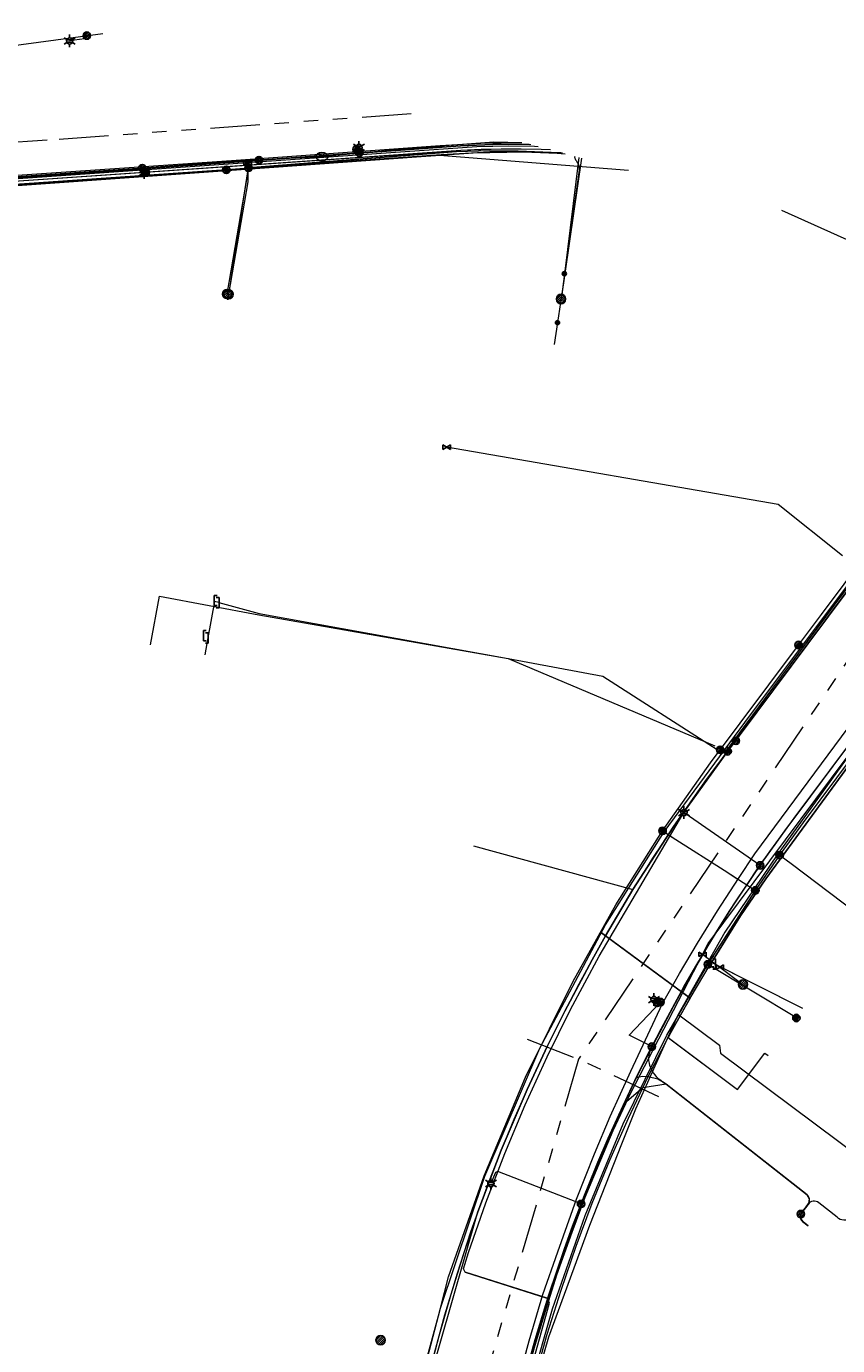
# Model space of a CAD drawing. Header units: metres. Extents: x 197355 to 199157, y 355772 to 356286.
# Tile 240 of 256: x 198725 to 198824, y 356121 to 356281. Entities that reach past the tile are written whole.
import ezdxf
from ezdxf.enums import TextEntityAlignment as Align
from ezdxf.lldxf.tags import DXFTag

# ---------------------------------------------------------------- set-up
doc = ezdxf.new("R2010")
doc.units = ezdxf.units.M
doc.linetypes.add('RI-GWA', pattern=[18.45, 6, -1.8, 1.75, -1.8, 1.75, -1.8, 1.75, -1.8])
for name, color, linetype, lineweight in [('B-WE-KL-DATA_HULPSTUK_KPNB.V.-S', 90, 'Continuous', 25), ('B-WE-KL-DATA_KABELBUNDEL_KPNB.V.-G', 90, 'Continuous', 18), ('B-WE-KL-DATA_KABELBUNDEL_ZIGGOB.V.-G', 94, 'Continuous', 18), ('B-WE-KL-DATA_TELECOM_ZIGGOB.V.-G', 94, 'KL-TELECOM-ALGEMEEN-N', 18), ('B-WE-KL-DATA_ZIGGOB.V.-G', 94, 'KL-DATA-N', 18), ('B-WE-KL-ET_LS_ENEXISNETBEHEERB.V.-G', 190, 'KL-LS-N', 18), ('B-WE-KL-ET_LS_HULPSTUK_ENEXISNETBEHEERB.V.-G', 190, 'Continuous', 18), ('B-WE-KL-ET_LS_HULPSTUK_ENEXISNETBEHEERB.V.-S', 190, 'Continuous', 25), ('B-WE-KL-ET_LS_KABELBUNDEL_ENEXISNETBEHEERB.V.-G', 190, 'KL-BUNDEL-N', 18), ('B-WE-KL-ET_MS_ENEXISNETBEHEERB.V.-G', 130, 'KL-MS-N', 18), ('B-WE-KL-GAS_HD_ENEXISNETBEHEERB.V.-G', 30, 'KL-GAS-HD-N', 18), ('B-WE-KL-GAS_HULPSTUK_ENEXISNETBEHEERB.V.-S', 30, 'Continuous', 25), ('B-WE-KL-GAS_LD_ENEXISNETBEHEERB.V.-G', 50, 'KL-GAS-LD-N', 18), ('B-WE-KL-GAS_LD_HOOFDLEIDING_100 MBAR_PE_ENEXISNETBEHEERB.V.-G', 50, 'KL-GAS-LD-N', 18), ('B-WE-KL-GAS_LD_HOOFDLEIDING_100 MBAR_PVC_ENEXISNETBEHEERB.V.-G', 50, 'KL-GAS-LD-N', 18), ('B-WE-KL-WATER_HULPSTUK_NVWATERLEIDINGMAATSCHAPPIJLIMBURG-S', 170, 'Continuous', 25), ('B-WE-KL-WATER_TRANSPORTLEIDING_NVWATERLEIDINGMAATSCHAPPIJLIMBURG-G', 170, 'KL-WATER-TR-N', 18), ('B-WE-RI-GWA_GEMEENTEROERMOND-G', 30, 'RI-GWA', 18)]:
    doc.layers.add(name, color=color, linetype=linetype, lineweight=lineweight)
doc.styles.add('NLCS-ISO', font='NLCS-ISO.ttf')
doc.styles.get("Standard").update_dxf_attribs({"font": 'isocp.shx'})
doc.linetypes.add('KL-BUNDEL-N', pattern='A,28,-5,[103,NLCS.SHX,S=1.25,R=0,X=0,Y=0],-5,[103,NLCS.SHX,S=1.25,R=0,X=0,Y=0],-5,[103,NLCS.SHX,S=1.25,R=0,X=0,Y=0],-5,[103,NLCS.SHX,S=1.25,R=0,X=0,Y=0],-5', length=53)
tags = doc.linetypes.add('KL-DATA-N', pattern='A,4,-1,[101,NLCS.SHX,S=0.5,R=0,X=0,Y=0],-1,4,-1,["D",Standard,S=1,R=0,X=-0.25,Y=-0.5],-1.5', length=12.5).pattern_tags.tags
tags[18] = DXFTag(74, 10)
tags = doc.linetypes.add('KL-GAS-HD-N', pattern='A,4,-1,[69,NLCS.SHX,S=0.5,R=0,X=0,Y=0],-1,4,-1,["H",Standard,S=1,R=0,X=0,Y=-0.5],-2', length=13).pattern_tags.tags
tags[18] = DXFTag(74, 10)
tags = doc.linetypes.add('KL-GAS-LD-N', pattern='A,4,-1,[69,NLCS.SHX,S=0.5,R=0,X=0,Y=0],-1,4,-1,["L",Standard,S=1,R=0,X=0.25,Y=-0.5],-2', length=13).pattern_tags.tags
tags[18] = DXFTag(74, 10)
tags = doc.linetypes.add('KL-LS-N', pattern='A,4,-1,[103,NLCS.SHX,S=0.75,R=0,X=0,Y=0],-1,4,-1,["L",Standard,S=1,R=0,X=0,Y=-0.5],-2', length=13).pattern_tags.tags
tags[18] = DXFTag(74, 10)
tags = doc.linetypes.add('KL-MS-N', pattern='A,4,-1,[103,NLCS.SHX,S=0.75,R=0,X=0,Y=0],-1,4,-1,["M",Standard,S=1,R=0,X=0,Y=-0.5],-2', length=13).pattern_tags.tags
tags[18] = DXFTag(74, 10)
doc.linetypes.add('KL-TELECOM-ALGEMEEN-N', pattern='A,7,-1,[101,NLCS.SHX,S=0.5,R=0,X=0,Y=0],-1', length=9)
doc.linetypes.add('KL-WATER-TR-N', pattern='A,7,-0.5,[168,NLCS.SHX,S=0.75,R=0,X=0.75,Y=0],-2,[168,NLCS.SHX,S=0.75,R=0,X=0.75,Y=0],-2', length=11.5)

# ---------------------------------------------------------------- blocks, each defined once
blk = doc.blocks.new('SKL-ET_HULP_MOF-SO')
h = blk.add_hatch()
h.set_pattern_fill('ANSI31', color=256, scale=6, style=0)
h.set_pattern_definition([(45, (-2.25, -126.982), (-0.53033, 0.53033), [])])
edge = h.paths.add_edge_path()
edge.add_arc((0, 0), 2.25, 0, 360)
at = {"linetype": 'Continuous'}
blk.add_circle((0, 0), 2.25, dxfattribs=at)
blk = doc.blocks.new('SKL-WTB_HULP_AFSLUITER-SO')
for p, q in [((2.3, 1.37), (-2.3, -1.37)), ((-2.3, 1.37), (2.3, -1.37)), ((2.3, -1.37), (2.3, 1.37))]:
    blk.add_line(p, q)
at = {"ltscale": 0.1}
blk.add_line((-2.3, -1.37), (-2.3, 1.37), dxfattribs=at)
blk = doc.blocks.new('SKL-WTB_HULP_AANSLUITPUNT-SO')
h = blk.add_hatch()
h.set_pattern_fill('ANSI31', color=256, scale=3, style=0)
h.set_pattern_definition([(45, (-1.125, -63.491), (-0.265165, 0.265165), [])])
edge = h.paths.add_edge_path()
edge.add_arc((0, 0), 1.12, 0, 360)
at = {"linetype": 'Continuous'}
blk.add_circle((0, 0), 1.12, dxfattribs=at)
blk = doc.blocks.new('SKL-WTB_HULP_VERLOOPSTUK-SO')
for p, q in [((-0.54, -0.38), (-0.54, 0.87)), ((-0.54, 0.87), (-0.19, 0.87)), ((0.05, 0.6), (-0.3, 0.6)), ((0.05, -0.65), (0.05, 0.6)), ((-0.54, -0.38), (-0.19, -0.38)), ((0.05, -0.65), (-0.3, -0.65))]:
    blk.add_line(p, q)
blk = doc.blocks.new('SKL-ET_HULP_AANSLUITPUNT-SO')
h = blk.add_hatch()
h.set_pattern_fill('ANSI31', color=256, scale=30, style=0)
h.set_pattern_definition([(45, (-11.25, -634.91), (-2.65165, 2.65165), [])])
edge = h.paths.add_edge_path()
edge.add_arc((0, 0), 11.2, 0, 360)
at = {"linetype": 'Continuous'}
blk.add_circle((0, 0), 11.2, dxfattribs=at)
blk = doc.blocks.new('B-SIE-WEG_LICHTMAST-SO')
at = {"ltscale": 0.1}
for p, q in [((-0.33, 0.19), (-0.67, 0.39)), ((0, 0.39), (0, 0.77)), ((0.33, 0.19), (0.67, 0.39)), ((-0.33, -0.19), (-0.67, -0.39)), ((0, -0.39), (0, -0.77)), ((0.33, -0.19), (0.67, -0.39))]:
    blk.add_line(p, q, dxfattribs=at)
at = {"flags": 128}
for points in [[(-0.35, 0.15), (0.35, 0.15)], [(-0.35, -0.15), (0.35, -0.15)]]:
    blk.add_lwpolyline(points, dxfattribs=at)
at = {"ltscale": 0.1}
blk.add_circle((0, 0), 0.386, dxfattribs=at)
at = {"style": 'NLCS-ISO'}
blk.add_attdef('TYPE', text='', height=0.549, dxfattribs=at).set_placement((0, 0.77), align=Align.BOTTOM_CENTER)
blk = doc.blocks.new('SIE-WEG_STRAATPOT_BRANDKRAAN-SO')
blk.add_ellipse((0, 0), major_axis=(-0.729, 0), ratio=0.685994)
at = {"style": 'NLCS-ISO'}
blk.add_text('BR', height=0.4, dxfattribs=at).set_placement((-0.3, -0.15))
blk = doc.blocks.new('SIE-WEG_AFVALBAK_TYPE_01')
for radius in [0.25, 0.156]:
    blk.add_circle((0, 0), radius)

msp = doc.modelspace()

# ---------------------------------------------------------------- linework, layer by layer
at = {"layer": 'B-WE-KL-DATA_KABELBUNDEL_KPNB.V.-G', "flags": 128}
for points in [[(198639.897, 356258.942), (198646.342, 356258.442), (198654.661, 356258.382), (198657.097, 356258.334), (198658.793, 356258.403), (198660.526, 356258.554), (198661.35, 356258.672), (198667.502, 356258.903), (198673.698, 356259.259), (198709.818, 356261.929), (198750.054, 356264.696), (198775.434, 356266.485), (198780.367, 356266.806), (198785.31, 356266.874)], [(198790.266, 356265.585), (198782.896, 356265.772), (198775.534, 356265.389), (198750.13, 356263.599), (198749.441, 356263.551)], [(198749.441, 356263.551), (198713.783, 356261.098)], [(198816.671, 356180.331), (198819.562, 356184.316), (198837.897, 356208.861), (198865.695, 356245.969)], [(198818.971, 356205.854), (198821.743, 356209.558), (198843.419, 356238.524)], [(198750.131, 356058.314), (198769.332, 356104.373), (198770.366, 356106.748), (198771.245, 356109.137), (198771.98, 356111.632), (198772.55, 356114.17), (198772.778, 356115.494), (198775.323, 356124.861), (198775.453, 356125.312), (198780.842, 356141.367), (198787.547, 356156.918), (198795.52, 356171.859), (198802.637, 356183.161), (198812.423, 356196.435), (198841.739, 356235.559)], [(198802.446, 356183.283), (198802.446, 356183.284), (198808.266, 356191.55), (198818.971, 356205.854)], [(198773.204, 356116.682), (198775.453, 356125.312), (198776.452, 356129.145), (198780.762, 356141.412), (198785.806, 356153.396), (198791.565, 356165.053), (198796.773, 356174.307), (198802.446, 356183.283)], [(198802.446, 356183.284), (198802.446, 356183.284), (198802.637, 356183.161), (198804.072, 356182.242), (198809.913, 356178.498), (198813.715, 356176.06)], [(198803.164, 356182.823), (198804.072, 356182.242), (198809.913, 356178.498), (198811.584, 356177.426)], [(198813.715, 356176.06), (198816.671, 356180.331)], [(198816.671, 356180.331), (198818.061, 356179.324), (198827.394, 356172.288)], [(198807.945, 356167.074), (198807.945, 356167.074), (198813.715, 356176.06), (198813.715, 356176.06)], [(198783.64, 356085.068), (198783.64, 356085.068), (198782.936, 356092.485), (198782.77, 356094.562), (198782.748, 356096.646), (198782.871, 356098.726), (198783.051, 356100.241), (198784.388, 356107.234), (198786.523, 356116.292), (198789.091, 356125.238), (198793.031, 356136.598), (198797.66, 356147.694), (198802.962, 356158.485), (198807.945, 356167.074)], [(198818.7, 356160.566), (198807.945, 356167.074), (198807.945, 356167.074)]]:
    msp.add_lwpolyline(points, dxfattribs=at)
at = {"layer": 'B-WE-KL-DATA_KABELBUNDEL_ZIGGOB.V.-G', "flags": 128}
for points in [[(198654.94, 356258.092), (198665.812, 356258.54), (198679.031, 356259.353), (198777.908, 356266.47), (198782.812, 356266.667), (198786.249, 356266.63)], [(198788.816, 356265.962), (198787.712, 356266.017), (198782.833, 356266.072), (198777.948, 356265.878), (198718.922, 356261.814), (198679.053, 356258.953), (198660.368, 356257.915), (198654.94, 356258.092)], [(198652.745, 356257.747), (198659.305, 356257.524), (198688.207, 356259.179), (198779.426, 356265.621), (198785.564, 356265.721), (198789.655, 356265.569), (198790.626, 356265.491)], [(198826.407, 356214.44), (198807.586, 356189.25), (198803.717, 356183.721), (198798.842, 356176.16)], [(198808.377, 356167.315), (198811.924, 356172.959), (198814.974, 356177.466), (198826.236, 356192.837), (198836.245, 356207.203)], [(198804.726, 356163.753), (198808.728, 356170.574), (198810.635, 356173.606), (198814.53, 356179.428), (198818.637, 356185.095), (198830.183, 356200.506)], [(198779.464, 356181.478), (198798.842, 356176.16)], [(198798.842, 356176.16), (198795.51, 356170.54)], [(198795.51, 356170.54), (198793.871, 356167.618), (198790.566, 356161.405), (198788.454, 356157.167), (198785.99, 356151.9)], [(198795.51, 356170.54), (198795.019, 356170.901)], [(198804.726, 356163.753), (198795.51, 356170.54)], [(198805.782, 356162.975), (198808.215, 356167.049)], [(198808.081, 356167.464), (198808.215, 356167.049)], [(198808.377, 356167.315), (198808.081, 356167.464)], [(198808.215, 356167.049), (198808.377, 356167.315)], [(198819.498, 356161.697), (198808.377, 356167.315)], [(198799.278, 356153.349), (198802.579, 356159.809), (198804.726, 356163.753)], [(198805.782, 356162.975), (198804.726, 356163.753)], [(198803.126, 356158.211), (198805.782, 356162.975)], [(198800.707, 356153.475), (198803.126, 356158.211)], [(198803.126, 356158.211), (198811.566, 356151.894), (198814.853, 356156.303), (198815.254, 356156.004)], [(198784.488, 356111.594), (198786.06, 356118.122), (198787.252, 356122.437), (198788.558, 356126.719), (198790.356, 356132.059), (198792.654, 356138.245), (198795.155, 356144.351), (198796.48, 356147.373), (198799.278, 356153.349)], [(198785.556, 356111.343), (198786.921, 356116.783), (198788.439, 356122.182), (198790.111, 356127.536), (198791.934, 356132.84), (198793.906, 356138.09), (198796.027, 356143.282), (198798.295, 356148.412), (198800.707, 356153.475)], [(198799.278, 356153.349), (198799.984, 356153.481), (198800.707, 356153.475)], [(198800.707, 356153.475), (198801.854, 356153.17), (198802.632, 356152.717), (198819.999, 356139.1), (198820.272, 356138.615), (198820.269, 356138.191), (198819.322, 356136.901), (198819.189, 356136.448), (198819.252, 356136.137), (198819.427, 356135.872), (198820.118, 356135.323)], [(198785.99, 356151.9), (198782.851, 356144.526), (198780.002, 356137.034)], [(198780.002, 356137.034), (198778.287, 356132.041), (198776.702, 356127.006), (198775.247, 356121.932), (198773.924, 356116.821), (198769.759, 356105.95)], [(198770.671, 356105.633), (198773.863, 356115.593), (198780.002, 356137.034)]]:
    msp.add_lwpolyline(points, dxfattribs=at)
at = {"layer": 'B-WE-KL-DATA_TELECOM_ZIGGOB.V.-G', "flags": 128}
for points in [[(198788.816, 356265.962), (198787.712, 356266.017), (198785.274, 356266.076), (198782.833, 356266.072), (198780.391, 356266.006), (198777.948, 356265.878), (198775.507, 356265.687), (198718.922, 356261.814), (198679.053, 356258.953), (198660.368, 356257.915), (198654.94, 356258.092), (198654.722, 356258.083), (198652.813, 356258.137), (198650.467, 356244.646), (198670.957, 356241.065)], [(198639.197, 356258.345), (198641.424, 356258.131), (198659.305, 356257.524), (198688.207, 356259.179), (198779.426, 356265.621), (198785.564, 356265.721), (198789.655, 356265.569), (198790.626, 356265.491)], [(198866.232, 356245.83), (198864.418, 356243.433), (198846.024, 356221.24), (198836.245, 356207.203), (198834.029, 356208.877), (198833.954, 356208.954), (198833.904, 356209.04), (198833.874, 356209.14), (198833.864, 356209.248), (198833.875, 356209.361), (198833.905, 356209.476), (198834.021, 356209.692), (198850.173, 356231.252), (198843.006, 356236.619), (198808.915, 356191.065), (198807.586, 356189.25), (198806.276, 356187.421), (198804.986, 356185.578), (198803.717, 356183.721), (198802.467, 356181.851), (198801.238, 356179.967), (198800.03, 356178.07), (198798.842, 356176.16), (198797.154, 356173.363), (198795.51, 356170.54), (198795.019, 356170.901)], [(198799.278, 356153.349), (198802.579, 356159.809), (198804.726, 356163.753), (198808.728, 356170.574), (198810.635, 356173.606), (198814.53, 356179.428), (198818.637, 356185.095), (198830.183, 356200.506)], [(198779.464, 356181.478), (198798.842, 356176.16), (198797.154, 356173.363), (198795.51, 356170.54), (198795.019, 356170.901)], [(198795.019, 356170.901), (198795.51, 356170.54), (198793.871, 356167.618), (198792.279, 356164.671), (198791.659, 356163.505), (198790.566, 356161.405), (198789.498, 356159.292), (198788.454, 356157.167), (198787.434, 356155.03), (198787.202, 356154.535), (198785.99, 356151.9), (198784.384, 356148.228), (198782.851, 356144.526), (198781.39, 356140.794), (198780.002, 356137.034), (198779.129, 356134.543), (198778.287, 356132.041), (198777.479, 356129.529), (198776.702, 356127.006), (198775.958, 356124.474), (198775.247, 356121.932), (198774.569, 356119.381), (198773.924, 356116.821), (198769.759, 356105.95), (198735.477, 356117.873), (198727.358, 356115.234)], [(198795.019, 356170.901), (198805.782, 356162.975), (198804.524, 356160.798), (198803.851, 356159.563), (198803.126, 356158.211), (198803.318, 356158.044), (198811.566, 356151.894), (198814.853, 356156.303), (198815.254, 356156.004)], [(198793.835, 356109.393), (198784.488, 356111.594), (198786.06, 356118.122), (198787.252, 356122.437), (198788.558, 356126.719), (198790.356, 356132.059), (198792.654, 356138.245), (198795.155, 356144.351), (198796.48, 356147.373), (198799.278, 356153.349)], [(198799.278, 356153.349), (198799.984, 356153.481), (198800.707, 356153.475), (198801.854, 356153.17), (198802.632, 356152.717), (198819.999, 356139.1), (198820.272, 356138.615), (198820.269, 356138.191), (198819.322, 356136.901), (198819.189, 356136.448), (198819.252, 356136.137), (198819.427, 356135.872), (198820.118, 356135.323)]]:
    msp.add_lwpolyline(points, dxfattribs=at)
at = {"layer": 'B-WE-KL-DATA_ZIGGOB.V.-G', "flags": 128}
for points in [[(198786.249, 356266.63), (198782.812, 356266.667), (198777.908, 356266.47), (198679.031, 356259.353), (198665.812, 356258.54), (198654.94, 356258.092), (198652.813, 356258.137), (198645.832, 356258.477), (198639.915, 356258.957)], [(198786.249, 356266.63), (198782.812, 356266.667), (198777.908, 356266.47), (198679.031, 356259.353), (198665.812, 356258.54), (198654.94, 356258.092), (198652.813, 356258.137), (198645.832, 356258.477), (198639.915, 356258.957)], [(198639.915, 356258.957), (198645.832, 356258.477), (198652.813, 356258.137), (198654.94, 356258.092), (198665.812, 356258.54), (198679.031, 356259.353), (198777.908, 356266.47), (198782.812, 356266.667), (198786.249, 356266.63)], [(198639.915, 356258.957), (198645.832, 356258.477), (198652.813, 356258.137), (198654.94, 356258.092), (198665.812, 356258.54), (198679.031, 356259.353), (198777.908, 356266.47), (198782.812, 356266.667), (198786.249, 356266.63)], [(198639.915, 356258.957), (198645.832, 356258.477), (198652.813, 356258.137), (198654.94, 356258.092), (198665.812, 356258.54), (198679.031, 356259.353), (198777.908, 356266.47), (198782.812, 356266.667), (198786.249, 356266.63)], [(198639.915, 356258.957), (198645.832, 356258.477), (198652.813, 356258.137), (198654.94, 356258.092), (198665.812, 356258.54), (198679.031, 356259.353), (198777.908, 356266.47), (198782.812, 356266.667), (198786.249, 356266.63)], [(198788.816, 356265.962), (198787.712, 356266.017), (198782.833, 356266.072), (198777.948, 356265.878), (198718.922, 356261.814), (198679.053, 356258.953), (198660.368, 356257.915), (198654.94, 356258.092), (198652.813, 356258.137), (198645.832, 356258.477), (198639.915, 356258.957)], [(198788.816, 356265.962), (198787.712, 356266.017), (198782.833, 356266.072), (198777.948, 356265.878), (198718.922, 356261.814), (198679.053, 356258.953), (198660.368, 356257.915), (198654.94, 356258.092), (198652.813, 356258.137), (198645.832, 356258.477), (198639.915, 356258.957)], [(198870.181, 356236.163), (198863.087, 356241.74), (198853.113, 356229.051), (198843.775, 356216.418), (198836.467, 356207.522), (198826.236, 356192.837), (198814.974, 356177.466), (198811.924, 356172.959), (198808.377, 356167.315), (198808.081, 356167.464)], [(198726.934, 356110.232), (198730.543, 356110.711), (198733.402, 356110.891), (198735.04, 356110.741), (198739.073, 356109.426), (198748.593, 356107.555), (198764.353, 356104.794), (198770.049, 356103.694), (198773.863, 356115.593), (198780.002, 356137.034), (198782.851, 356144.526), (198785.99, 356151.9), (198788.454, 356157.167), (198790.566, 356161.405), (198793.871, 356167.618), (198795.51, 356170.54), (198798.842, 356176.16), (198803.717, 356183.721), (198807.586, 356189.25), (198826.407, 356214.44), (198834.02, 356208.884), (198836.989, 356206.641), (198852.865, 356194.699), (198852.499, 356193.777), (198852.533, 356193.794)], [(198727.644, 356046.801), (198729.855, 356046.705), (198738.632, 356047.068), (198739.722, 356047.162), (198740.794, 356047.373), (198742.39, 356047.871), (198743.461, 356048.456), (198744.619, 356049.383), (198745.561, 356050.479), (198745.967, 356051.2), (198748.852, 356058.54), (198755.681, 356072.784), (198769.759, 356105.95), (198770.671, 356105.633), (198782.473, 356102.52), (198783.645, 356102.301), (198784.548, 356106.833), (198785.556, 356111.343), (198786.921, 356116.783), (198788.439, 356122.182), (198790.111, 356127.536), (198791.934, 356132.84), (198793.906, 356138.09), (198796.027, 356143.282), (198798.295, 356148.412), (198800.707, 356153.475), (198803.126, 356158.211), (198805.782, 356162.975), (198808.215, 356167.049), (198808.377, 356167.315), (198808.081, 356167.464)], [(198819.498, 356161.697), (198808.081, 356167.464)]]:
    msp.add_lwpolyline(points, dxfattribs=at)
at = {"layer": 'B-WE-KL-ET_LS_ENEXISNETBEHEERB.V.-G', "flags": 128}
for points in [[(198665.721, 356280.968), (198669.329, 356280.555), (198676.28, 356279.753), (198683.217, 356279.101), (198692.318, 356278.379), (198699.611, 356277.944), (198704.187, 356277.701), (198709.351, 356277.544), (198711.49, 356277.551), (198714.773, 356277.649), (198717.204, 356277.808), (198720.861, 356278.271), (198734.425, 356280.107)], [(198732.506, 356279.846), (198732.201, 356279.443), (198730.408, 356279.195)], [(198786.427, 356266.583), (198782.783, 356266.671), (198775.433, 356266.285), (198753.928, 356264.762), (198709.833, 356261.73), (198704.096, 356261.307), (198704.063, 356261.303), (198703.72, 356261.195), (198703.44, 356260.97)], [(198765.269, 356266.05), (198765.568, 356266.071), (198765.553, 356266.271)], [(198765.602, 356265.589), (198765.295, 356265.68), (198765.269, 356266.05)], [(198701.206, 356261.092), (198709.833, 356261.73), (198753.409, 356264.726)], [(198705.71, 356257.711), (198705.356, 356257.701), (198704.695, 356258.327), (198704.648, 356260.14), (198705.134, 356260.651), (198706.131, 356260.695), (198737.308, 356262.664), (198741.298, 356262.946), (198777.417, 356265.768), (198777.417, 356265.768), (198752.129, 356263.792)], [(198777.417, 356265.768), (198781.411, 356265.902), (198784.894, 356265.865), (198788.89, 356265.714), (198790.065, 356265.637)], [(198791.817, 356265.182), (198791.764, 356265.106), (198791.88, 356264.751), (198791.944, 356264.676), (198792.262, 356264.132), (198792.327, 356263.514), (198790.104, 356247.829)], [(198739.236, 356263.752), (198739.748, 356263.665), (198739.673, 356263.222)], [(198739.673, 356263.222), (198739.479, 356263.208)], [(198752.129, 356263.792), (198749.522, 356248.473)], [(198740.228, 356205.879), (198741.324, 356211.778), (198753.397, 356209.537), (198783.686, 356204.203), (198808.805, 356193.596)], [(198788.813, 356028.712), (198790.66, 356035.061), (198790.724, 356035.36), (198790.732, 356035.665), (198790.684, 356035.967), (198790.581, 356036.254), (198790.428, 356036.518), (198790.228, 356036.75), (198789.99, 356036.941), (198789.721, 356037.085), (198789.138, 356037.418), (198788.578, 356037.787), (198788.043, 356038.191), (198787.534, 356038.629), (198787.092, 356039.059), (198786.676, 356039.515), (198786.288, 356039.994), (198785.928, 356040.496), (198785.598, 356041.017), (198785.3, 356041.557), (198785.034, 356042.114), (198784.801, 356042.685), (198784.608, 356043.212), (198784.457, 356043.753), (198784.422, 356043.91), (198784.307, 356044.497), (198784.242, 356044.93), (198784.19, 356045.425), (198784.162, 356045.922), (198782.22, 356075.967), (198781.428, 356092.455), (198781.396, 356093.58), (198781.398, 356094.705), (198781.434, 356095.83), (198781.504, 356096.953), (198781.609, 356098.074), (198781.747, 356099.191), (198781.92, 356100.303), (198782.126, 356101.409), (198782.583, 356103.766), (198783.071, 356106.117), (198783.589, 356108.462), (198784.138, 356110.799), (198784.418, 356111.764), (198784.684, 356112.733), (198784.869, 356113.442), (198785.047, 356114.153), (198785.194, 356114.765), (198785.335, 356115.378), (198785.459, 356115.938), (198786.201, 356118.738), (198786.984, 356121.527), (198787.808, 356124.304), (198788.674, 356127.069), (198789.58, 356129.821), (198790.526, 356132.559), (198791.513, 356135.282), (198792.54, 356137.991), (198792.962, 356139.07), (198793.39, 356140.147), (198794.586, 356143.06), (198795.829, 356145.953), (198797.118, 356148.826), (198798.453, 356151.678), (198799.073, 356152.964), (198800.094, 356155.03), (198801.14, 356157.084), (198801.699, 356158.158), (198802.265, 356159.229), (198803.635, 356161.791), (198805.044, 356164.331), (198806.492, 356166.85), (198807.978, 356169.345), (198809.503, 356171.818), (198811.066, 356174.267), (198812.667, 356176.691), (198814.304, 356179.091), (198815.487, 356180.777), (198816.689, 356182.45), (198817.909, 356184.11), (198819.147, 356185.756), (198827.295, 356196.674), (198827.417, 356196.821), (198827.504, 356196.99), (198827.553, 356197.174), (198827.562, 356197.364), (198827.53, 356197.551), (198827.459, 356197.728), (198827.351, 356197.885), (198827.213, 356198.016), (198826.129, 356198.825), (198825.677, 356199.084)], [(198787.158, 356114.145), (198786.08, 356114.278), (198785.62, 356114.936), (198788.673, 356125.807), (198788.714, 356125.934), (198788.41, 356126.547), (198778.441, 356129.715), (198778.241, 356130.106), (198778.861, 356132.085), (198780.967, 356138.136), (198783.262, 356144.118), (198785.743, 356150.025), (198788.409, 356155.851), (198791.257, 356161.59), (198794.738, 356168.084), (198805.041, 356185.501), (198810.356, 356192.941), (198811.353, 356194.213)], [(198810.356, 356192.941), (198810.331, 356192.971), (198809.543, 356193.169), (198809.436, 356193.126)], [(198814.304, 356179.091), (198805.708, 356185.037), (198805.041, 356185.501)], [(198801.14, 356157.084), (198798.366, 356158.46), (198802.2, 356162.5)], [(198801.8, 356162.4), (198801.4, 356162.8)], [(198802.2, 356162.5), (198801.8, 356162.4)], [(198794.173, 356110.681), (198794.153, 356111.108), (198794.098, 356111.3), (198794.031, 356111.441), (198793.954, 356111.532), (198793.866, 356111.572), (198791.152, 356112.623), (198787.158, 356114.145), (198786.105, 356114.275), (198785.875, 356114.319), (198785.683, 356114.39), (198785.529, 356114.488), (198785.414, 356114.612), (198785.336, 356114.764), (198785.298, 356114.942), (198785.297, 356115.146), (198785.335, 356115.378), (198785.459, 356115.938), (198786.201, 356118.738), (198786.984, 356121.527), (198787.808, 356124.304), (198788.674, 356127.069), (198789.58, 356129.821), (198790.526, 356132.559), (198791.513, 356135.282), (198792.54, 356137.991), (198792.962, 356139.07), (198793.39, 356140.147), (198794.586, 356143.06), (198795.829, 356145.953), (198797.118, 356148.826), (198798.453, 356151.678), (198799.073, 356152.964)], [(198831.46, 356146.582), (198832.581, 356146.733), (198832.979, 356146.436), (198833.086, 356146.291), (198833.127, 356146.116), (198833.098, 356145.938), (198833.001, 356145.786), (198830.007, 356141.779), (198825.32, 356136.288), (198825.128, 356136.161), (198824.917, 356136.071), (198824.693, 356136.021), (198824.463, 356136.012), (198824.236, 356136.044), (198824.018, 356136.117), (198823.817, 356136.229), (198823.639, 356136.375), (198821.411, 356138.122), (198821.261, 356138.226), (198821.093, 356138.296), (198820.913, 356138.329), (198820.73, 356138.322), (198820.554, 356138.277), (198820.391, 356138.194), (198820.249, 356138.08), (198819.371, 356136.963), (198819.302, 356136.865), (198819.248, 356136.757)], [(198792.54, 356137.991), (198782.435, 356141.929), (198782.13, 356141.799), (198781.587, 356140.466)], [(198819.248, 356136.757), (198819.19, 356136.522), (198819.203, 356136.279), (198819.287, 356136.052), (198819.434, 356135.859), (198820.118, 356135.323)]]:
    msp.add_lwpolyline(points, dxfattribs=at)
at = {"layer": 'B-WE-KL-ET_LS_HULPSTUK_ENEXISNETBEHEERB.V.-G', "flags": 128}
msp.add_lwpolyline([(198778.45, 356129.712), (198788.397, 356126.551)], dxfattribs=at)
at = {"layer": 'B-WE-KL-ET_LS_KABELBUNDEL_ENEXISNETBEHEERB.V.-G', "flags": 128}
for points in [[(198665.721, 356280.968), (198669.329, 356280.555), (198676.28, 356279.753), (198683.217, 356279.101), (198692.318, 356278.379), (198699.611, 356277.944), (198704.187, 356277.701), (198709.351, 356277.544), (198711.49, 356277.551), (198714.773, 356277.649), (198717.204, 356277.808), (198720.861, 356278.271), (198734.425, 356280.107)], [(198786.427, 356266.583), (198782.783, 356266.671), (198775.433, 356266.285), (198753.409, 356264.726)], [(198753.409, 356264.726), (198709.833, 356261.73), (198704.063, 356261.303)], [(198705.356, 356257.701), (198704.695, 356258.327), (198704.648, 356260.14), (198705.134, 356260.651), (198706.131, 356260.695), (198737.308, 356262.664), (198741.298, 356262.946), (198777.417, 356265.768), (198781.411, 356265.902), (198784.894, 356265.865), (198788.89, 356265.714), (198790.065, 356265.637)], [(198799.073, 356152.964), (198800.094, 356155.03), (198801.14, 356157.084), (198801.699, 356158.158), (198802.265, 356159.229), (198803.635, 356161.791), (198805.044, 356164.331), (198806.492, 356166.85), (198807.978, 356169.345), (198809.503, 356171.818), (198811.066, 356174.267), (198812.667, 356176.691), (198814.304, 356179.091), (198815.487, 356180.777), (198816.689, 356182.45), (198817.909, 356184.11), (198819.147, 356185.756), (198827.295, 356196.674), (198827.417, 356196.821), (198827.504, 356196.99), (198827.553, 356197.174), (198827.562, 356197.364), (198827.53, 356197.551), (198827.459, 356197.728), (198827.351, 356197.885), (198827.213, 356198.016), (198826.129, 356198.825), (198825.677, 356199.084)], [(198778.45, 356129.712), (198778.441, 356129.715), (198778.241, 356130.106), (198778.861, 356132.085), (198780.967, 356138.136), (198783.262, 356144.118), (198785.743, 356150.025), (198788.409, 356155.851), (198791.257, 356161.59), (198794.738, 356168.084), (198805.041, 356185.501), (198810.356, 356192.941), (198811.353, 356194.213)], [(198785.335, 356115.378), (198785.459, 356115.938), (198786.201, 356118.738), (198786.984, 356121.527), (198787.808, 356124.304), (198788.674, 356127.069), (198789.58, 356129.821), (198790.526, 356132.559), (198791.513, 356135.282), (198792.54, 356137.991), (198792.962, 356139.07), (198793.39, 356140.147), (198794.586, 356143.06), (198795.829, 356145.953), (198797.118, 356148.826), (198798.453, 356151.678), (198799.073, 356152.964)], [(198831.46, 356146.582), (198832.581, 356146.733), (198832.979, 356146.436), (198833.086, 356146.291), (198833.127, 356146.116), (198833.098, 356145.938), (198833.001, 356145.786), (198830.007, 356141.779), (198825.32, 356136.288), (198825.128, 356136.161), (198824.917, 356136.071), (198824.693, 356136.021), (198824.463, 356136.012), (198824.236, 356136.044), (198824.018, 356136.117), (198823.817, 356136.229), (198823.639, 356136.375), (198821.411, 356138.122), (198821.261, 356138.226), (198821.093, 356138.296), (198820.913, 356138.329), (198820.73, 356138.322), (198820.554, 356138.277), (198820.391, 356138.194), (198820.249, 356138.08), (198819.371, 356136.963), (198819.302, 356136.865), (198819.248, 356136.757)], [(198819.248, 356136.757), (198819.19, 356136.522), (198819.203, 356136.279), (198819.287, 356136.052), (198819.434, 356135.859), (198820.118, 356135.323)], [(198788.397, 356126.551), (198778.45, 356129.712)], [(198786.26, 356114.256), (198786.08, 356114.278), (198785.62, 356114.936), (198788.673, 356125.807), (198788.714, 356125.934), (198788.41, 356126.547), (198788.397, 356126.551)]]:
    msp.add_lwpolyline(points, dxfattribs=at)
at = {"layer": 'B-WE-KL-ET_MS_ENEXISNETBEHEERB.V.-G', "flags": 128}
for points in [[(198705.71, 356257.761), (198703.862, 356257.713), (198703.289, 356257.94), (198703.087, 356258.523), (198703.06, 356259.493), (198703.737, 356260.233), (198709.279, 356260.608), (198755.208, 356263.888), (198775.353, 356265.335), (198798.306, 356263.494)], [(198703.737, 356260.233), (198709.279, 356260.608), (198755.208, 356263.888), (198775.353, 356265.335), (198798.306, 356263.494)], [(198816.884, 356258.663), (198837.555, 356249.373), (198841.852, 356246.397), (198843.952, 356243.869), (198844.266, 356240.598), (198844.178, 356239.137), (198845.026, 356237.945)], [(198816.884, 356258.663), (198837.555, 356249.373), (198841.852, 356246.397), (198843.952, 356243.869), (198844.266, 356240.598), (198844.178, 356239.137), (198845.026, 356237.945), (198851.028, 356233.454), (198851.258, 356232.916), (198851.019, 356232.382), (198834.614, 356210.482), (198834.385, 356209.4), (198835.017, 356208.493), (198836.421, 356207.401), (198846.352, 356199.37), (198889.583, 356166.975), (198890.063, 356167.233), (198890.361, 356167.515), (198890.849, 356168.167)], [(198802.867, 356152.528), (198802.563, 356152.711), (198802.274, 356152.917), (198802.005, 356153.143), (198801.757, 356153.387), (198801.533, 356153.648), (198801.336, 356153.922), (198801.166, 356154.206), (198801.025, 356154.499), (198800.915, 356154.798), (198800.837, 356155.099), (198800.792, 356155.4), (198800.78, 356155.698), (198800.8, 356155.99), (198800.854, 356156.274), (198800.94, 356156.546), (198801.058, 356156.804), (198802.456, 356159.51), (198803.892, 356162.196), (198805.366, 356164.861), (198806.877, 356167.505), (198808.262, 356169.828), (198809.682, 356172.131), (198811.137, 356174.411), (198812.625, 356176.67), (198814.147, 356178.906), (198815.702, 356181.119), (198817.291, 356183.309), (198830.35, 356200.729), (198830.548, 356200.938), (198830.778, 356201.113), (198831.035, 356201.249), (198831.311, 356201.343), (198831.601, 356201.393), (198831.897, 356201.397), (198832.191, 356201.355), (198832.476, 356201.269), (198857.297, 356182.388)], [(198820.118, 356135.323), (198819.551, 356135.767), (198819.429, 356135.87), (198819.33, 356135.994), (198819.255, 356136.135), (198819.209, 356136.287), (198819.192, 356136.446), (198819.206, 356136.605), (198819.25, 356136.758), (198819.322, 356136.9), (198820.227, 356138.055), (198820.27, 356138.19), (198820.293, 356138.329), (198820.294, 356138.471), (198820.275, 356138.611), (198820.235, 356138.747), (198820.175, 356138.875), (198820.097, 356138.993), (198820.002, 356139.098), (198802.867, 356152.528), (198802.563, 356152.711), (198802.274, 356152.917), (198802.005, 356153.143), (198801.757, 356153.387), (198801.533, 356153.648), (198801.336, 356153.922), (198801.166, 356154.206), (198801.025, 356154.499), (198800.915, 356154.798), (198800.837, 356155.099), (198800.792, 356155.4), (198800.78, 356155.698), (198800.8, 356155.99), (198800.854, 356156.274), (198800.94, 356156.546), (198801.058, 356156.804), (198802.456, 356159.51), (198803.892, 356162.196), (198805.366, 356164.861), (198806.877, 356167.505), (198808.262, 356169.828), (198809.682, 356172.131), (198811.137, 356174.411), (198812.625, 356176.67), (198814.147, 356178.906), (198815.702, 356181.119), (198817.291, 356183.309), (198818.912, 356185.474), (198830.35, 356200.729), (198830.548, 356200.938), (198830.778, 356201.113), (198831.035, 356201.249), (198831.311, 356201.343), (198831.601, 356201.393), (198831.897, 356201.397), (198832.191, 356201.355), (198832.476, 356201.269), (198883.42, 356162.518), (198887.609, 356159.355)], [(198802.867, 356152.528), (198800.056, 356152.098), (198797.836, 356150.182), (198793.296, 356139.719), (198789.315, 356129.031), (198788.971, 356127.904), (198788.631, 356126.776), (198786.601, 356119.667), (198784.745, 356112.51), (198784.943, 356111.692), (198785.693, 356111.312)], [(198820.118, 356135.323), (198819.551, 356135.767), (198819.209, 356136.287), (198819.322, 356136.9), (198820.227, 356138.055), (198820.275, 356138.611), (198820.002, 356139.098), (198802.867, 356152.528), (198800.056, 356152.098), (198797.836, 356150.182), (198793.296, 356139.719), (198789.315, 356129.031), (198788.971, 356127.904), (198788.631, 356126.776), (198786.601, 356119.667), (198784.745, 356112.51), (198784.943, 356111.692), (198785.693, 356111.312), (198793.805, 356109.4), (198793.917, 356109.398)], [(198820.118, 356135.323), (198819.551, 356135.767), (198819.209, 356136.287), (198819.322, 356136.9), (198820.227, 356138.055), (198820.275, 356138.611), (198820.002, 356139.098), (198802.867, 356152.528)]]:
    msp.add_lwpolyline(points, dxfattribs=at)
at = {"layer": 'B-WE-KL-GAS_HD_ENEXISNETBEHEERB.V.-G', "flags": 128}
msp.add_lwpolyline([(198783.965, 356112.594), (198784.423, 356114.661), (198786.233, 356121.37), (198787.91, 356127.006), (198789.72, 356132.172), (198791.981, 356138.572), (198794.162, 356144.076), (198796.094, 356148.589), (198798.572, 356154.093), (198802.455, 356162.343), (198804.491, 356165.976), (198806.681, 356169.66), (198809.104, 356173.577), (198811.666, 356177.494), (198813.67, 356180.478), (198829.834, 356202.341)], dxfattribs=at)
at = {"layer": 'B-WE-KL-GAS_LD_ENEXISNETBEHEERB.V.-G', "flags": 128}
for points in [[(198747.201, 356206.734), (198746.816, 356204.657)], [(198785.036, 356046.108), (198784.517, 356046.655), (198782.975, 356077.65), (198782.577, 356092.474), (198782.641, 356096.639), (198782.997, 356102.604), (198783.255, 356104.888), (198784.239, 356109.991), (198785.467, 356115.185), (198786.854, 356120.419), (198788.201, 356124.978), (198789.588, 356129.38), (198791.443, 356134.551), (198793.049, 356138.816), (198794.951, 356143.344), (198796.459, 356146.92), (198798.593, 356151.475), (198801.37, 356156.874), (198807.981, 356169.61), (198830.468, 356199.737), (198832.329, 356202.311), (198836.43, 356208.024)], [(198807.3, 356168.298), (198808.843, 356167.148)]]:
    msp.add_lwpolyline(points, dxfattribs=at)
at = {"layer": 'B-WE-KL-GAS_LD_HOOFDLEIDING_100 MBAR_PE_ENEXISNETBEHEERB.V.-G', "flags": 128}
for points in [[(198752.03, 356264.403), (198752.045, 356262.108), (198749.718, 356248.439)], [(198792.584, 356264.982), (198790.107, 356247.878)], [(198748.516, 356211.012), (198748.021, 356211.145), (198747.201, 356206.734)], [(198748.516, 356211.012), (198753.426, 356209.696), (198783.686, 356204.203), (198795.189, 356202.073), (198809.093, 356193.173)], [(198808.843, 356167.148), (198809.404, 356166.729)], [(198809.404, 356166.729), (198812.212, 356164.636)]]:
    msp.add_lwpolyline(points, dxfattribs=at)
at = {"layer": 'B-WE-KL-GAS_LD_HOOFDLEIDING_100 MBAR_PVC_ENEXISNETBEHEERB.V.-G', "flags": 128}
for points in [[(198787.334, 356266.347), (198786.897, 356266.372), (198783.755, 356266.415), (198779.892, 356266.33), (198718.908, 356262.113), (198697.059, 356260.561), (198678.746, 356259.294), (198655.958, 356257.501)], [(198824.318, 356216.696), (198816.494, 356222.906), (198776.209, 356229.882)], [(198825.39, 356213.538), (198815.808, 356200.6), (198810.135, 356192.977)]]:
    msp.add_lwpolyline(points, dxfattribs=at)
at = {"layer": 'B-WE-KL-WATER_TRANSPORTLEIDING_NVWATERLEIDINGMAATSCHAPPIJLIMBURG-G', "flags": 128}
for points in [[(198654.159, 356257.674), (198658.147, 356257.777), (198662.982, 356258.137), (198664.451, 356258.247), (198696.819, 356260.916), (198712.994, 356261.971), (198717.691, 356262.277), (198732.646, 356263.309), (198749.69, 356264.568), (198750.91, 356264.658), (198752.084, 356264.715), (198761.05, 356265.151), (198772.144, 356266.226), (198781.928, 356266.948), (198785.335, 356266.867)], [(198752.084, 356264.715), (198752.125, 356264.687), (198752.218, 356264.624), (198750.011, 356250.242)], [(198792.262, 356265.066), (198790.512, 356250.939)], [(198750.011, 356250.242), (198749.886, 356249.425), (198749.605, 356247.775)], [(198790.512, 356250.939), (198790.278, 356249.054), (198789.68, 356244.997)], [(198789.68, 356244.997), (198789.286, 356242.323)], [(198830.831, 356200.014), (198824.757, 356191.996), (198816.379, 356180.366), (198809.994, 356170.983), (198804.287, 356160.923), (198804.251, 356160.843), (198799.16, 356149.508), (198797.472, 356145.26), (198793.55, 356135.385), (198788.597, 356121.79), (198786.254, 356113.689), (198784.029, 356104.323), (198783.241, 356099.853), (198782.925, 356096.826)], [(198804.251, 356160.843), (198804.292, 356160.871), (198804.423, 356160.961), (198809.359, 356157.281), (198809.496, 356156.291), (198829.6, 356141.291), (198832.429, 356145.084), (198831.547, 356145.741)]]:
    msp.add_lwpolyline(points, dxfattribs=at)
at = {"layer": 'B-WE-RI-GWA_GEMEENTEROERMOND-G', "flags": 128}
for points in [[(198771.914, 356270.358), (198727.665, 356267.139)], [(198727.665, 356267.139), (198674.051, 356263.715)], [(198829.813, 356211.194), (198792.236, 356155.563)], [(198786, 356158), (198792.236, 356155.563)], [(198792.236, 356155.563), (198774.019, 356093.13)], [(198802, 356151), (198792.236, 356155.563)]]:
    msp.add_lwpolyline(points, dxfattribs=at)

# ---------------------------------------------------------------- block references
at = {"layer": 'B-WE-KL-DATA_HULPSTUK_KPNB.V.-S', "xscale": 0.2, "yscale": 0.2, "zscale": 0.2}
for p in [(198749.441, 356263.551), (198749.441, 356263.551), (198818.971, 356205.854), (198818.971, 356205.854), (198802.446, 356183.284), (198802.446, 356183.283), (198802.446, 356183.283), (198816.671, 356180.331), (198816.671, 356180.331), (198816.671, 356180.331), (198813.715, 356176.06), (198813.715, 356176.06), (198813.715, 356176.06), (198807.945, 356167.074), (198807.945, 356167.074), (198807.945, 356167.074), (198818.7, 356160.566)]:
    msp.add_blockref('SKL-ET_HULP_MOF-SO', p, dxfattribs=at)
at = {"layer": 'B-WE-KL-ET_LS_HULPSTUK_ENEXISNETBEHEERB.V.-S'}
for p in [(198730.408, 356279.195), (198765.553, 356266.271), (198739.479, 356263.208), (198805.041, 356185.501), (198801.4, 356162.8), (198781.587, 356140.466)]:
    msp.add_blockref('B-SIE-WEG_LICHTMAST-SO', p, dxfattribs=at)
for name, p, xscale, yscale, zscale in [('SKL-ET_HULP_MOF-SO', (198732.506, 356279.846), 0.2, 0.2, 0.2), ('SKL-ET_HULP_MOF-SO', (198765.269, 356266.05), 0.2, 0.2, 0.2), ('SKL-ET_HULP_MOF-SO', (198765.602, 356265.589), 0.2, 0.2, 0.2), ('SKL-ET_HULP_MOF-SO', (198753.409, 356264.726), 0.2, 0.2, 0.2), ('SKL-ET_HULP_MOF-SO', (198739.236, 356263.752), 0.2, 0.2, 0.2), ('SKL-ET_HULP_MOF-SO', (198739.673, 356263.222), 0.2, 0.2, 0.2), ('SKL-ET_HULP_MOF-SO', (198752.129, 356263.792), 0.2, 0.2, 0.2), ('SKL-ET_HULP_AANSLUITPUNT-SO', (198749.522, 356248.473), 0.05, 0.05, 0.05), ('SKL-ET_HULP_AANSLUITPUNT-SO', (198790.104, 356247.829), 0.05, 0.05, 0.05), ('SKL-ET_HULP_MOF-SO', (198811.353, 356194.213), 0.2, 0.2, 0.2), ('SKL-ET_HULP_MOF-SO', (198809.436, 356193.126), 0.2, 0.2, 0.2), ('SKL-ET_HULP_MOF-SO', (198810.356, 356192.941), 0.2, 0.2, 0.2), ('SKL-ET_HULP_MOF-SO', (198814.304, 356179.091), 0.2, 0.2, 0.2), ('SKL-ET_HULP_MOF-SO', (198801.8, 356162.4), 0.2, 0.2, 0.2), ('SKL-ET_HULP_MOF-SO', (198802.2, 356162.5), 0.2, 0.2, 0.2), ('SKL-ET_HULP_MOF-SO', (198801.14, 356157.084), 0.2, 0.2, 0.2), ('SKL-ET_HULP_MOF-SO', (198792.54, 356137.991), 0.2, 0.2, 0.2), ('SKL-ET_HULP_MOF-SO', (198819.248, 356136.757), 0.2, 0.2, 0.2), ('SKL-ET_HULP_MOF-SO', (198819.248, 356136.757), 0.2, 0.2, 0.2), ('SKL-ET_HULP_AANSLUITPUNT-SO', (198768.186, 356121.439), 0.05, 0.05, 0.05)]:
    msp.add_blockref(name, p, dxfattribs=dict(at, xscale=xscale, yscale=yscale, zscale=zscale))
at = {"layer": 'B-WE-KL-GAS_HULPSTUK_ENEXISNETBEHEERB.V.-S'}
for name, p, xscale, yscale, zscale in [('SKL-WTB_HULP_AFSLUITER-SO', (198752.03, 356264.403), 0.2, 0.2, 0.2), ('SKL-WTB_HULP_AANSLUITPUNT-SO', (198749.718, 356248.439), 0.5, 0.5, 0.5), ('SKL-WTB_HULP_AANSLUITPUNT-SO', (198790.107, 356247.878), 0.5, 0.5, 0.5), ('SKL-WTB_HULP_AFSLUITER-SO', (198776.209, 356229.882), 0.2, 0.2, 0.2), ('SKL-WTB_HULP_AFSLUITER-SO', (198810.135, 356192.977), 0.2, 0.2, 0.2), ('SKL-WTB_HULP_AFSLUITER-SO', (198807.3, 356168.298), 0.2, 0.2, 0.2), ('SKL-WTB_HULP_AFSLUITER-SO', (198809.404, 356166.729), 0.2, 0.2, 0.2), ('SKL-WTB_HULP_AANSLUITPUNT-SO', (198812.212, 356164.636), 0.5, 0.5, 0.5)]:
    msp.add_blockref(name, p, dxfattribs=dict(at, xscale=xscale, yscale=yscale, zscale=zscale))
for p in [(198748.516, 356211.012), (198747.201, 356206.734), (198808.843, 356167.148)]:
    msp.add_blockref('SKL-WTB_HULP_VERLOOPSTUK-SO', p, dxfattribs=at)
at = {"layer": 'B-WE-KL-WATER_HULPSTUK_NVWATERLEIDINGMAATSCHAPPIJLIMBURG-S'}
for name, p in [('SIE-WEG_STRAATPOT_BRANDKRAAN-SO', (198761.05, 356265.151)), ('SIE-WEG_AFVALBAK_TYPE_01', (198790.512, 356250.939)), ('SIE-WEG_AFVALBAK_TYPE_01', (198789.68, 356244.997))]:
    msp.add_blockref(name, p, dxfattribs=at)

doc.saveas('drawing.dxf')
